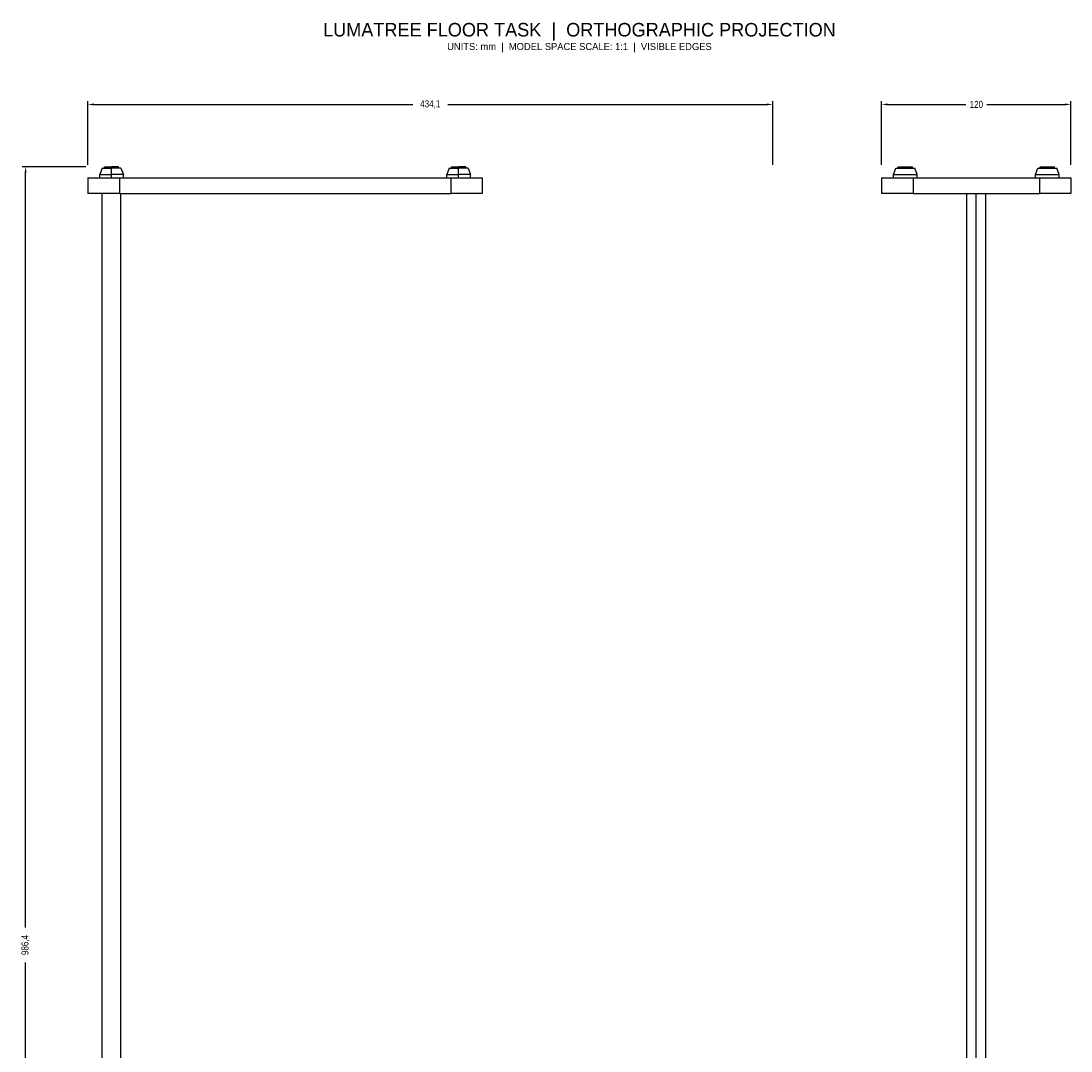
# Model space of a CAD drawing. Header units: millimetres. Extents: x -42 to 623, y -227 to 1079.
# Tile 2 of 2: x -42 to 623, y 426 to 1079. Entities that reach past the tile are written whole.
import ezdxf
from ezdxf.enums import TextEntityAlignment as Align

# ---------------------------------------------------------------- set-up
doc = ezdxf.new("R2010")
doc.units = ezdxf.units.MM
for name, color, linetype, lineweight in [('ANNOTATION', 8, 'Continuous', 25), ('DIMENSIONS', 2, 'Continuous', 25), ('FRONT_VISIBLE', 7, 'Continuous', 25), ('RIGHT_VISIBLE', 5, 'Continuous', 25)]:
    doc.layers.add(name, color=color, linetype=linetype, lineweight=lineweight)
doc.styles.add('OpenSansCondensed-Light', font='OpenSansCondensed-Light.ttf')
doc.dimstyles.new('LUMATREE_DIM', dxfattribs={"dimtxt": 4.4388, "dimasz": 3.84696, "dimexe": 2.07144, "dimexo": 1.18368, "dimgap": 1.4796, "dimtad": 1, "dimdec": 1, "dimcen": 2.5, "dimazin": 3, "dimtfac": 1, "dimtmove": 0, "dimatfit": 3})

# ---------------------------------------------------------------- blocks, each defined once
blk = doc.blocks.new('_CLOSEDFILLED')
at = {"color": 0, "linetype": 'BYBLOCK'}
blk.add_solid([(-1, 0.16), (0, 0), (-1, -0.16)], dxfattribs=at)
blk = doc.blocks.new('*D1')
for p, q in [((0, 987.58), (0, 1027.93)), ((3.85, 1025.86), (205.93, 1025.86)), ((228.12, 1025.86), (430.21, 1025.86)), ((434.05, 987.58), (434.05, 1027.93))]:
    blk.add_line(p, q)
at = {"layer": 'Defpoints'}
for p in [(0, 1025.86), (0, 986.4), (434.05, 986.4)]:
    blk.add_point(p, dxfattribs=at)
at = {"layer": 'DIMENSIONS', "xscale": 3.84696000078, "yscale": 3.84696000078, "rotation": 180}
blk.add_blockref('_CLOSEDFILLED', (0, 1025.86), dxfattribs=at)
at = {"layer": 'DIMENSIONS', "xscale": 3.84696000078, "yscale": 3.84696000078}
blk.add_blockref('_CLOSEDFILLED', (434.05, 1025.86), dxfattribs=at)
at = {"layer": 'DIMENSIONS', "insert": (217.03, 1025.86), "char_height": 4.439, "attachment_point": 5, "style": 'OpenSansCondensed-Light'}
blk.add_mtext('434,1', dxfattribs=at)
blk = doc.blocks.new('*D2')
for p, q in [((-1.18, 986.4), (-41.53, 986.4)), ((-39.46, 504.3), (-39.46, 982.55)), ((-39.46, 3.85), (-39.46, 482.1)), ((-1.18, 0), (-41.53, 0))]:
    blk.add_line(p, q)
at = {"layer": 'Defpoints'}
for p in [(0, 986.4), (-39.46, 0), (0, 0)]:
    blk.add_point(p, dxfattribs=at)
at = {"layer": 'DIMENSIONS', "xscale": 3.84696000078, "yscale": 3.84696000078}
for p, rotation in [((-39.46, 986.4), 90), ((-39.46, 0), 270)]:
    blk.add_blockref('_CLOSEDFILLED', p, dxfattribs=dict(at, rotation=rotation))
at = {"layer": 'DIMENSIONS', "insert": (-39.46, 493.2), "char_height": 4.439, "attachment_point": 5, "rotation": 90, "style": 'OpenSansCondensed-Light'}
blk.add_mtext('986,4', dxfattribs=at)
blk = doc.blocks.new('*D4')
for p, q in [((503.1, 987.58), (503.1, 1027.93)), ((506.95, 1025.86), (556.44, 1025.86)), ((569.76, 1025.86), (619.25, 1025.86)), ((623.1, 987.58), (623.1, 1027.93))]:
    blk.add_line(p, q)
at = {"layer": 'Defpoints'}
for p in [(503.1, 1025.86), (503.1, 986.4), (623.1, 986.4)]:
    blk.add_point(p, dxfattribs=at)
at = {"layer": 'DIMENSIONS', "xscale": 3.84696000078, "yscale": 3.84696000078, "rotation": 180}
blk.add_blockref('_CLOSEDFILLED', (503.1, 1025.86), dxfattribs=at)
at = {"layer": 'DIMENSIONS', "xscale": 3.84696000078, "yscale": 3.84696000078}
blk.add_blockref('_CLOSEDFILLED', (623.1, 1025.86), dxfattribs=at)
at = {"layer": 'DIMENSIONS', "insert": (563.1, 1025.86), "char_height": 4.439, "attachment_point": 5, "style": 'OpenSansCondensed-Light'}
blk.add_mtext('120', dxfattribs=at)

msp = doc.modelspace()

# ---------------------------------------------------------------- linework, layer by layer
at = {"layer": 'FRONT_VISIBLE'}
for p, q in [((9, 985.4), (7.5, 981.4)), ((10.5, 985.4), (10.5, 986.4)), ((15, 985.4), (15, 986.4)), ((15, 981.4), (15, 985.4)), ((19.5, 985.4), (19.5, 986.4)), ((21, 985.4), (22.5, 981.4)), ((229, 985.4), (227.5, 981.4)), ((230.5, 985.4), (230.5, 986.4)), ((235, 985.4), (235, 986.4)), ((235, 981.4), (235, 985.4)), ((239.5, 985.4), (239.5, 986.4)), ((241, 985.4), (242.5, 981.4)), ((0, 979.4), (0, 969.4)), ((7.5, 979.4), (7.5, 981.4)), ((15, 979.4), (15, 981.4)), ((20, 979.4), (230, 979.4)), ((20, 979.4), (20, 969.4)), ((22.5, 979.4), (22.5, 981.4)), ((227.5, 979.4), (227.5, 981.4)), ((230, 979.4), (230, 969.4)), ((235, 979.4), (235, 981.4)), ((242.5, 979.4), (242.5, 981.4)), ((250, 979.4), (250, 969.4)), ((9, 39.4), (9, 969.4)), ((20, 969.4), (230, 969.4)), ((21, 39.4), (21, 969.4))]:
    msp.add_line(p, q, dxfattribs=at)
for points in [[(9, 985.4), (9.04, 985.4), (9.15, 985.4), (9.34, 985.4), (9.59, 985.4), (9.92, 985.4), (10.31, 985.4), (10.76, 985.4), (11.26, 985.4), (11.81, 985.4), (12.4, 985.4), (13.02, 985.4), (13.66, 985.4), (14.33, 985.4), (15, 985.4)], [(10.5, 986.4), (10.53, 986.4), (10.61, 986.4), (10.75, 986.4), (10.95, 986.4), (11.19, 986.4), (11.48, 986.4), (11.82, 986.4), (12.19, 986.4), (12.61, 986.4), (13.05, 986.4), (13.51, 986.4), (14, 986.4), (14.5, 986.4), (15, 986.4)], [(19.5, 986.4), (19.47, 986.4), (19.39, 986.4), (19.25, 986.4), (19.05, 986.4), (18.81, 986.4), (18.52, 986.4), (18.18, 986.4), (17.81, 986.4), (17.39, 986.4), (16.95, 986.4), (16.49, 986.4), (16, 986.4), (15.5, 986.4), (15, 986.4)], [(21, 985.4), (20.96, 985.4), (20.85, 985.4), (20.66, 985.4), (20.41, 985.4), (20.08, 985.4), (19.69, 985.4), (19.24, 985.4), (18.74, 985.4), (18.19, 985.4), (17.6, 985.4), (16.98, 985.4), (16.34, 985.4), (15.67, 985.4), (15, 985.4)], [(229, 985.4), (229.04, 985.4), (229.15, 985.4), (229.34, 985.4), (229.59, 985.4), (229.92, 985.4), (230.31, 985.4), (230.76, 985.4), (231.26, 985.4), (231.81, 985.4), (232.4, 985.4), (233.02, 985.4), (233.66, 985.4), (234.33, 985.4), (235, 985.4)], [(230.5, 986.4), (230.53, 986.4), (230.61, 986.4), (230.75, 986.4), (230.95, 986.4), (231.19, 986.4), (231.48, 986.4), (231.82, 986.4), (232.19, 986.4), (232.61, 986.4), (233.05, 986.4), (233.51, 986.4), (234, 986.4), (234.5, 986.4), (235, 986.4)], [(239.5, 986.4), (239.47, 986.4), (239.39, 986.4), (239.25, 986.4), (239.05, 986.4), (238.81, 986.4), (238.52, 986.4), (238.18, 986.4), (237.81, 986.4), (237.39, 986.4), (236.95, 986.4), (236.49, 986.4), (236, 986.4), (235.5, 986.4), (235, 986.4)], [(241, 985.4), (240.96, 985.4), (240.85, 985.4), (240.66, 985.4), (240.41, 985.4), (240.08, 985.4), (239.69, 985.4), (239.24, 985.4), (238.74, 985.4), (238.19, 985.4), (237.6, 985.4), (236.98, 985.4), (236.34, 985.4), (235.67, 985.4), (235, 985.4)], [(0, 979.4), (0.13, 979.4), (0.5, 979.4), (1.12, 979.4), (1.98, 979.4), (3.07, 979.4), (4.36, 979.4), (5.86, 979.4), (7.53, 979.4), (9.36, 979.4), (11.32, 979.4), (13.39, 979.4), (15.55, 979.4), (17.76, 979.4), (20, 979.4)], [(7.5, 981.4), (7.55, 981.4), (7.69, 981.4), (7.92, 981.4), (8.24, 981.4), (8.65, 981.4), (9.14, 981.4), (9.7, 981.4), (10.32, 981.4), (11.01, 981.4), (11.75, 981.4), (12.52, 981.4), (13.33, 981.4), (14.16, 981.4), (15, 981.4)], [(22.5, 981.4), (22.45, 981.4), (22.31, 981.4), (22.08, 981.4), (21.76, 981.4), (21.35, 981.4), (20.86, 981.4), (20.3, 981.4), (19.68, 981.4), (18.99, 981.4), (18.25, 981.4), (17.48, 981.4), (16.67, 981.4), (15.84, 981.4), (15, 981.4)], [(227.5, 981.4), (227.55, 981.4), (227.69, 981.4), (227.92, 981.4), (228.24, 981.4), (228.65, 981.4), (229.14, 981.4), (229.7, 981.4), (230.32, 981.4), (231.01, 981.4), (231.75, 981.4), (232.52, 981.4), (233.33, 981.4), (234.16, 981.4), (235, 981.4)], [(230, 979.4), (232.24, 979.4), (234.45, 979.4), (236.61, 979.4), (238.68, 979.4), (240.64, 979.4), (242.47, 979.4), (244.14, 979.4), (245.64, 979.4), (246.93, 979.4), (248.02, 979.4), (248.88, 979.4), (249.5, 979.4), (249.87, 979.4), (250, 979.4)], [(242.5, 981.4), (242.45, 981.4), (242.31, 981.4), (242.08, 981.4), (241.76, 981.4), (241.35, 981.4), (240.86, 981.4), (240.3, 981.4), (239.68, 981.4), (238.99, 981.4), (238.25, 981.4), (237.48, 981.4), (236.67, 981.4), (235.84, 981.4), (235, 981.4)], [(20, 969.4), (17.76, 969.4), (15.55, 969.4), (13.39, 969.4), (11.32, 969.4), (9.36, 969.4), (7.53, 969.4), (5.86, 969.4), (4.36, 969.4), (3.07, 969.4), (1.98, 969.4), (1.12, 969.4), (0.5, 969.4), (0.13, 969.4), (0, 969.4)], [(250, 969.4), (249.87, 969.4), (249.5, 969.4), (248.88, 969.4), (248.02, 969.4), (246.93, 969.4), (245.64, 969.4), (244.14, 969.4), (242.47, 969.4), (240.64, 969.4), (238.68, 969.4), (236.61, 969.4), (234.45, 969.4), (232.24, 969.4), (230, 969.4)]]:
    msp.add_lwpolyline(points, dxfattribs=at)
at = {"layer": 'RIGHT_VISIBLE'}
for p, q in [((510.6, 981.4), (512.1, 985.4)), ((513.6, 985.4), (513.6, 986.4)), ((522.6, 985.4), (522.6, 986.4)), ((525.6, 981.4), (524.1, 985.4)), ((600.6, 981.4), (602.1, 985.4)), ((603.6, 985.4), (603.6, 986.4)), ((612.6, 985.4), (612.6, 986.4)), ((615.6, 981.4), (614.1, 985.4)), ((503.1, 979.4), (503.1, 969.4)), ((510.6, 979.4), (510.6, 981.4)), ((523.1, 979.4), (603.1, 979.4)), ((523.1, 979.4), (523.1, 969.4)), ((525.6, 979.4), (525.6, 981.4)), ((600.6, 979.4), (600.6, 981.4)), ((603.1, 979.4), (603.1, 969.4)), ((615.6, 979.4), (615.6, 981.4)), ((623.1, 979.4), (623.1, 969.4)), ((523.1, 969.4), (603.1, 969.4)), ((557.1, 39.4), (557.1, 969.4)), ((563.1, 39.4), (563.1, 969.4)), ((569.1, 39.4), (569.1, 969.4))]:
    msp.add_line(p, q, dxfattribs=at)
for points in [[(512.1, 985.4), (512.25, 985.4), (512.69, 985.4), (513.41, 985.4), (514.36, 985.4), (515.5, 985.4), (516.77, 985.4), (518.1, 985.4), (519.44, 985.4), (520.7, 985.4), (521.84, 985.4), (522.79, 985.4), (523.51, 985.4), (523.95, 985.4), (524.1, 985.4)], [(513.6, 986.4), (513.71, 986.4), (514.05, 986.4), (514.58, 986.4), (515.29, 986.4), (516.15, 986.4), (517.1, 986.4), (518.1, 986.4), (519.1, 986.4), (520.05, 986.4), (520.91, 986.4), (521.62, 986.4), (522.15, 986.4), (522.49, 986.4), (522.6, 986.4)], [(602.1, 985.4), (602.25, 985.4), (602.69, 985.4), (603.41, 985.4), (604.36, 985.4), (605.5, 985.4), (606.77, 985.4), (608.1, 985.4), (609.44, 985.4), (610.7, 985.4), (611.84, 985.4), (612.79, 985.4), (613.51, 985.4), (613.95, 985.4), (614.1, 985.4)], [(603.6, 986.4), (603.71, 986.4), (604.05, 986.4), (604.58, 986.4), (605.29, 986.4), (606.15, 986.4), (607.1, 986.4), (608.1, 986.4), (609.1, 986.4), (610.05, 986.4), (610.91, 986.4), (611.62, 986.4), (612.15, 986.4), (612.49, 986.4), (612.6, 986.4)], [(503.1, 979.4), (503.23, 979.4), (503.6, 979.4), (504.22, 979.4), (505.08, 979.4), (506.17, 979.4), (507.46, 979.4), (508.96, 979.4), (510.63, 979.4), (512.46, 979.4), (514.42, 979.4), (516.49, 979.4), (518.65, 979.4), (520.86, 979.4), (523.1, 979.4)], [(510.6, 981.4), (510.79, 981.4), (511.34, 981.4), (512.24, 981.4), (513.42, 981.4), (514.85, 981.4), (516.43, 981.4), (518.1, 981.4), (519.77, 981.4), (521.35, 981.4), (522.78, 981.4), (523.96, 981.4), (524.86, 981.4), (525.41, 981.4), (525.6, 981.4)], [(600.6, 981.4), (600.79, 981.4), (601.34, 981.4), (602.24, 981.4), (603.42, 981.4), (604.85, 981.4), (606.43, 981.4), (608.1, 981.4), (609.77, 981.4), (611.35, 981.4), (612.78, 981.4), (613.96, 981.4), (614.86, 981.4), (615.41, 981.4), (615.6, 981.4)], [(603.1, 979.4), (605.34, 979.4), (607.55, 979.4), (609.71, 979.4), (611.78, 979.4), (613.74, 979.4), (615.57, 979.4), (617.24, 979.4), (618.74, 979.4), (620.04, 979.4), (621.12, 979.4), (621.98, 979.4), (622.6, 979.4), (622.97, 979.4), (623.1, 979.4)], [(523.1, 969.4), (520.86, 969.4), (518.65, 969.4), (516.49, 969.4), (514.42, 969.4), (512.46, 969.4), (510.63, 969.4), (508.96, 969.4), (507.46, 969.4), (506.17, 969.4), (505.08, 969.4), (504.22, 969.4), (503.6, 969.4), (503.23, 969.4), (503.1, 969.4)], [(623.1, 969.4), (622.97, 969.4), (622.6, 969.4), (621.98, 969.4), (621.12, 969.4), (620.04, 969.4), (618.74, 969.4), (617.24, 969.4), (615.57, 969.4), (613.74, 969.4), (611.78, 969.4), (609.71, 969.4), (607.55, 969.4), (605.34, 969.4), (603.1, 969.4)]]:
    msp.add_lwpolyline(points, dxfattribs=at)

# ---------------------------------------------------------------- texts
at = {"layer": 'ANNOTATION'}
for s, height, p in [('LUMATREE FLOOR TASK  |  ORTHOGRAPHIC PROJECTION', 8.5817, (311.55, 1073.2)), ('UNITS: mm  |  MODEL SPACE SCALE: 1:1  |  VISIBLE EDGES', 4.4388, (311.55, 1062.55))]:
    msp.add_text(s, height=height, dxfattribs=at).set_placement(p, align=Align.MIDDLE_CENTER)

# ---------------------------------------------------------------- dimensions: what is measured, and where the dimension line sits
at = {"layer": 'DIMENSIONS'}
for base, p1, p2, picture, middle in [((0, 1025.856), (0, 986.4), (434.0526, 986.4), '*D1', (217.0263, 1025.856)), ((503.1, 1025.86), (503.1, 986.4), (623.1, 986.4), '*D4', (563.1, 1025.86))]:
    dim = msp.add_linear_dim(base=base, p1=p1, p2=p2, dimstyle='LUMATREE_DIM', dxfattribs=at)
    dim.commit()
    dim.dimension.update_dxf_attribs({"geometry": picture, "text_midpoint": middle})
dim = msp.add_linear_dim(base=(-39.46, 0), p1=(0, 0), p2=(0, 986.4), angle=90, dimstyle='LUMATREE_DIM', dxfattribs=at)
dim.commit()
dim.dimension.update_dxf_attribs({"geometry": '*D2', "text_midpoint": (-39.46, 493.2)})

doc.saveas('drawing.dxf')
